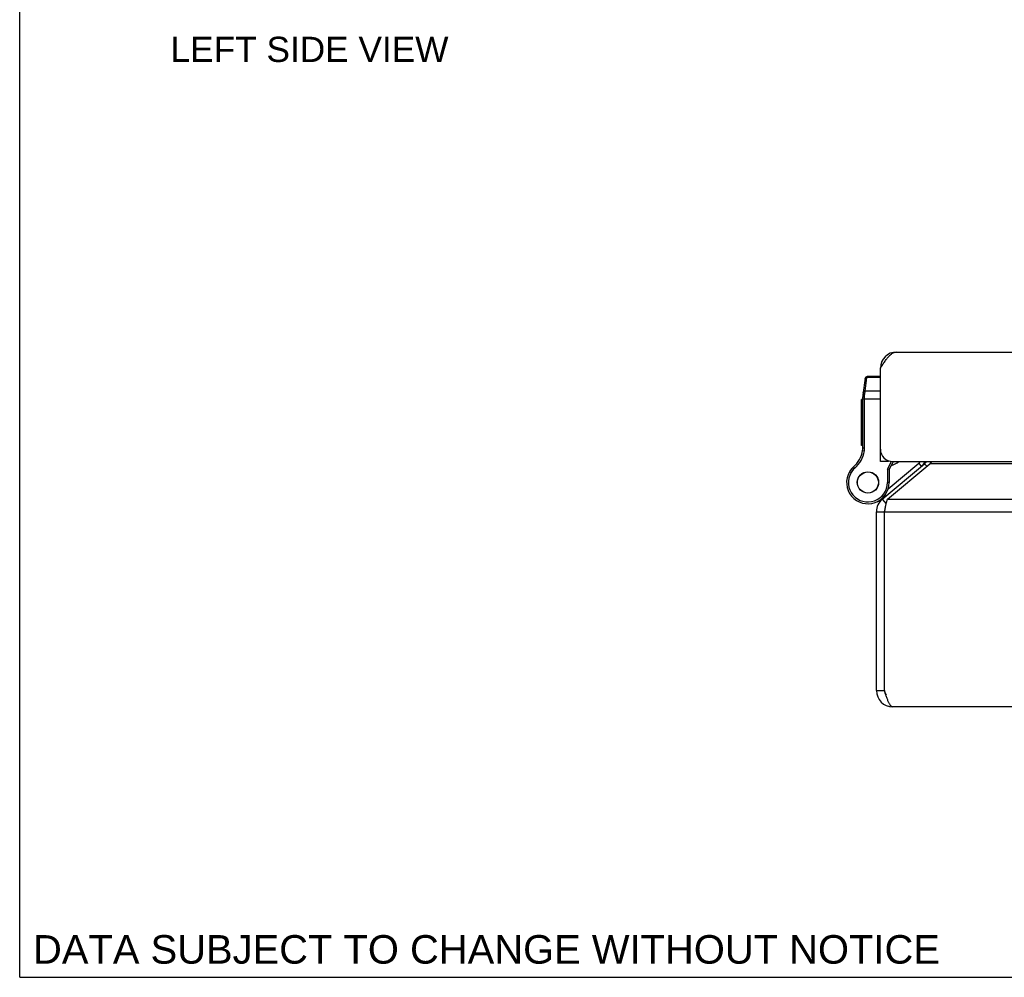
# Model space of a CAD drawing. Header units: inches. Extents: x 0 to 42.3, y 0 to 27.4.
# Tile 1 of 13: x 0 to 7.3, y 0 to 7.1. Entities that reach past the tile are written whole.
import ezdxf

# ---------------------------------------------------------------- set-up
doc = ezdxf.new("R2010")
doc.units = ezdxf.units.IN
doc.header["$LTSCALE"] = 2.325389
doc.header["$MEASUREMENT"] = 0
doc.layers.get('0').update_dxf_attribs({"linetype": 'CONTINUOUS'})
doc.layers.add('02___PRT_ALL_AXES', color=7, linetype='CONTINUOUS')
doc.layers.add('DIMENSIONS', color=7, linetype='CONTINUOUS')
doc.styles.get("Standard").update_dxf_attribs({"font": 'arial.ttf'})

msp = doc.modelspace()

# ---------------------------------------------------------------- linework, layer by layer
at = {"color": 7, "linetype": 'Continuous'}
for p, q in [((0, 0), (0, 27.3575)), ((6.3689, 4.5232), (6.3772, 4.5221)), ((6.2684, 4.4389), (6.2692, 4.4455)), ((6.3679, 4.4455), (6.2692, 4.4455)), ((6.2563, 4.4343), (6.2391, 4.3111)), ((6.2543, 4.3378), (6.2684, 4.4389)), ((6.3679, 4.4389), (6.2684, 4.4389)), ((6.2509, 4.3014), (6.251, 4.3027)), ((6.2509, 4.3002), (6.2509, 4.3014)), ((6.2509, 4.2989), (6.2509, 4.3002)), ((6.2509, 4.2976), (6.2509, 4.2989)), ((6.251, 4.3039), (6.2511, 4.3052)), ((6.251, 4.3027), (6.251, 4.3039)), ((6.2511, 4.3064), (6.2512, 4.3077)), ((6.2511, 4.3052), (6.2511, 4.3064)), ((6.2512, 4.3077), (6.2513, 4.3089)), ((6.2513, 4.3089), (6.2514, 4.3101)), ((6.2514, 4.3113), (6.2515, 4.3125)), ((6.2514, 4.3101), (6.2514, 4.3113)), ((6.2515, 4.3125), (6.2517, 4.3137)), ((6.2517, 4.3137), (6.2518, 4.3148)), ((6.2518, 4.3148), (6.2519, 4.316)), ((6.2519, 4.316), (6.2543, 4.3378)), ((6.3679, 4.3378), (6.2543, 4.3378)), ((6.2379, 3.9173), (6.2379, 4.2938)), ((6.2379, 4.2819), (6.3679, 4.2819)), ((6.247, 4.2968), (6.2474, 4.2968)), ((6.2474, 4.2968), (6.2479, 4.2969)), ((6.2479, 4.2969), (6.2483, 4.2969)), ((6.2483, 4.2969), (6.2487, 4.2969)), ((6.2487, 4.2969), (6.2491, 4.2969)), ((6.2491, 4.2969), (6.2496, 4.2969)), ((6.2496, 4.2969), (6.25, 4.297)), ((6.25, 4.297), (6.2504, 4.297)), ((6.2504, 4.297), (6.2509, 4.297)), ((6.2509, 3.9173), (6.2509, 4.2976)), ((6.2364, 3.8981), (6.2492, 3.8961)), ((6.2379, 3.9173), (6.2509, 3.9173)), ((6.3679, 3.8779), (6.3729, 3.8779)), ((6.4279, 3.8175), (6.3679, 3.8175)), ((6.42, 3.7602), (6.4501, 3.8179)), ((6.4257, 3.6144), (6.6515, 3.8039)), ((6.4279, 3.8227), (6.4279, 3.8175)), ((6.433, 3.757), (6.4645, 3.8175)), ((6.6515, 3.8039), (6.6708, 3.7809)), ((6.6946, 3.8009), (6.7106, 3.7819)), ((6.1395, 3.7414), (6.1395, 3.7414)), ((6.1395, 3.7414), (6.1507, 3.7349)), ((6.1395, 3.7414), (6.1508, 3.7349)), ((6.1507, 3.7349), (6.1508, 3.7349)), ((6.1694, 3.7774), (6.1779, 3.7676)), ((6.42, 3.7602), (6.42, 3.662)), ((6.433, 3.757), (6.42, 3.7602)), ((6.433, 3.757), (6.433, 3.662)), ((6.433, 3.662), (6.42, 3.662)), ((6.333, 3.5154), (6.3333, 3.5155)), ((6.3813, 3.538), (6.4106, 3.5031)), ((6.3999, 3.5654), (6.4057, 3.5585)), ((6.3384, 3.446), (6.3984, 3.446)), ((6.3384, 2.122), (6.3984, 2.122)), ((0, 0), (42.2798, 0))]:
    msp.add_line(p, q, dxfattribs=at)
at = {"color": 3, "linetype": 'Continuous'}
for p, q in [((6.4879, 4.6275), (18.1879, 4.6275)), ((6.3679, 3.8175), (6.3679, 4.5075)), ((6.3813, 3.538), (6.6946, 3.8009)), ((6.4198, 3.538), (6.7332, 3.8009)), ((6.4579, 3.8175), (18.2179, 3.8175)), ((17.9436, 3.8009), (6.7332, 3.8009)), ((6.4198, 3.538), (18.257, 3.538)), ((6.3384, 2.122), (6.3384, 3.446)), ((6.3984, 2.122), (6.3984, 3.446)), ((6.3984, 3.446), (18.2784, 3.446)), ((18.2184, 2.002), (6.4584, 2.002))]:
    msp.add_line(p, q, dxfattribs=at)
for points in [[(6.3679, 4.5075), (6.3722, 4.5143), (6.3764, 4.521), (6.3807, 4.5276), (6.385, 4.5342), (6.3893, 4.5407), (6.3936, 4.5472), (6.3979, 4.5535), (6.4022, 4.5596), (6.4064, 4.5656), (6.4107, 4.5714), (6.415, 4.577), (6.4193, 4.5823), (6.4236, 4.5875), (6.4279, 4.5924), (6.4321, 4.597), (6.4364, 4.6013), (6.4407, 4.6054), (6.445, 4.6091), (6.4493, 4.6125), (6.4536, 4.6156), (6.4579, 4.6184), (6.4621, 4.6208), (6.4664, 4.6228), (6.4707, 4.6245), (6.475, 4.6258), (6.4793, 4.6268), (6.4836, 4.6273), (6.4879, 4.6275)], [(6.751, 3.8175), (6.7475, 3.8139), (6.7439, 3.8103), (6.7404, 3.807), (6.7368, 3.8038), (6.7332, 3.8009)], [(6.3984, 3.446), (6.4011, 3.4591), (6.4024, 3.4656), (6.4038, 3.472), (6.4051, 3.4784), (6.4064, 3.4846), (6.4078, 3.4907), (6.4091, 3.4968), (6.4105, 3.5026), (6.4118, 3.5083), (6.4131, 3.5138), (6.4145, 3.5191), (6.4158, 3.5242), (6.4172, 3.529), (6.4185, 3.5336), (6.4198, 3.538)], [(6.4584, 2.002), (6.4563, 2.0022), (6.4541, 2.0027), (6.452, 2.0037), (6.4498, 2.005), (6.4477, 2.0067), (6.4456, 2.0087), (6.4434, 2.0111), (6.4413, 2.0139), (6.4391, 2.017), (6.437, 2.0204), (6.4348, 2.0241), (6.4327, 2.0282), (6.4306, 2.0325), (6.4284, 2.0371), (6.4263, 2.042), (6.4241, 2.0472), (6.422, 2.0526), (6.4198, 2.0581), (6.4177, 2.0639), (6.4156, 2.0699), (6.4134, 2.0761), (6.4113, 2.0824), (6.4091, 2.0888), (6.407, 2.0953), (6.4048, 2.1019), (6.4027, 2.1086), (6.4006, 2.1153), (6.3984, 2.122)]]:
    msp.add_lwpolyline(points, dxfattribs=at)
at = {"color": 7, "linetype": 'Continuous'}
for points in [[(6.2556, 4.4291), (6.2556, 4.4293), (6.2556, 4.4295), (6.2557, 4.4297), (6.2557, 4.4299), (6.2557, 4.4301), (6.2558, 4.4302), (6.2558, 4.4304), (6.2559, 4.4306), (6.256, 4.4308), (6.256, 4.431), (6.2561, 4.4312), (6.2562, 4.4314), (6.2562, 4.4315), (6.2563, 4.4317), (6.2564, 4.4319), (6.2565, 4.4321), (6.2565, 4.4323), (6.2566, 4.4324), (6.2567, 4.4326), (6.2568, 4.4328), (6.2569, 4.433), (6.257, 4.4331), (6.2571, 4.4333), (6.2572, 4.4335), (6.2573, 4.4336), (6.2575, 4.4338), (6.2576, 4.434), (6.2577, 4.4341), (6.2578, 4.4343), (6.258, 4.4344), (6.2581, 4.4346), (6.2582, 4.4347), (6.2583, 4.4349), (6.2585, 4.435), (6.2586, 4.4352), (6.2588, 4.4353), (6.2589, 4.4355), (6.2591, 4.4356), (6.2592, 4.4357), (6.2594, 4.4359), (6.2595, 4.436), (6.2597, 4.4361), (6.2599, 4.4363), (6.26, 4.4364), (6.2602, 4.4365), (6.2604, 4.4366), (6.2605, 4.4367), (6.2607, 4.4368), (6.2609, 4.437), (6.2611, 4.4371), (6.2612, 4.4372), (6.2614, 4.4373), (6.2616, 4.4374), (6.2618, 4.4375), (6.262, 4.4376), (6.2622, 4.4377), (6.2624, 4.4377), (6.2626, 4.4378), (6.2628, 4.4379), (6.2629, 4.438), (6.2631, 4.4381), (6.2633, 4.4381), (6.2635, 4.4382), (6.2638, 4.4383), (6.264, 4.4383), (6.2642, 4.4384), (6.2644, 4.4385), (6.2646, 4.4385), (6.2648, 4.4386), (6.265, 4.4386), (6.2652, 4.4386), (6.2654, 4.4387), (6.2656, 4.4387), (6.2658, 4.4388), (6.2661, 4.4388), (6.2663, 4.4388), (6.2665, 4.4388), (6.2667, 4.4389), (6.2669, 4.4389), (6.2671, 4.4389), (6.2674, 4.4389), (6.2676, 4.4389), (6.2678, 4.4389), (6.268, 4.4389), (6.2682, 4.4389), (6.2684, 4.4389)], [(6.2391, 4.3111), (6.2391, 4.3113), (6.2391, 4.3114), (6.2391, 4.3115), (6.2392, 4.3116), (6.2392, 4.3117), (6.2392, 4.3118), (6.2393, 4.3119), (6.2393, 4.3121), (6.2394, 4.3122), (6.2394, 4.3123), (6.2395, 4.3124), (6.2395, 4.3125), (6.2396, 4.3126), (6.2396, 4.3127), (6.2397, 4.3128), (6.2398, 4.3129), (6.2399, 4.313), (6.2399, 4.3131), (6.24, 4.3132), (6.2401, 4.3134), (6.2402, 4.3135), (6.2403, 4.3136), (6.2404, 4.3137), (6.2405, 4.3137), (6.2406, 4.3138), (6.2407, 4.3139), (6.2408, 4.314), (6.2409, 4.3141), (6.241, 4.3142), (6.2411, 4.3143), (6.2412, 4.3144), (6.2413, 4.3145), (6.2415, 4.3146), (6.2416, 4.3147), (6.2417, 4.3147), (6.2419, 4.3148), (6.242, 4.3149), (6.2421, 4.315), (6.2423, 4.3151), (6.2424, 4.3151), (6.2426, 4.3152), (6.2427, 4.3153), (6.2429, 4.3153), (6.243, 4.3154), (6.2432, 4.3155), (6.2433, 4.3155), (6.2435, 4.3156), (6.2437, 4.3157), (6.2438, 4.3157), (6.244, 4.3158), (6.2442, 4.3158), (6.2443, 4.3159), (6.2445, 4.3159), (6.2447, 4.316), (6.2449, 4.316), (6.245, 4.3161), (6.2452, 4.3161), (6.2454, 4.3162), (6.2456, 4.3162), (6.2458, 4.3163), (6.246, 4.3163), (6.2462, 4.3163), (6.2464, 4.3164), (6.2465, 4.3164), (6.2467, 4.3164), (6.2469, 4.3165), (6.2471, 4.3165), (6.2473, 4.3165), (6.2475, 4.3165), (6.2477, 4.3166), (6.2479, 4.3166), (6.2481, 4.3166), (6.2484, 4.3166), (6.2486, 4.3166), (6.2488, 4.3166), (6.249, 4.3166), (6.2492, 4.3166), (6.2494, 4.3167), (6.2496, 4.3167), (6.2498, 4.3167), (6.25, 4.3167), (6.2502, 4.3166), (6.2504, 4.3166), (6.2507, 4.3166), (6.2509, 4.3166), (6.2511, 4.3166), (6.2513, 4.3166), (6.2515, 4.3166), (6.2517, 4.3166), (6.2519, 4.3165)], [(6.2414, 4.328), (6.2415, 4.3282), (6.2415, 4.3284), (6.2415, 4.3285), (6.2416, 4.3287), (6.2416, 4.3289), (6.2417, 4.3291), (6.2417, 4.3293), (6.2418, 4.3295), (6.2418, 4.3297), (6.2419, 4.3299), (6.2419, 4.3301), (6.242, 4.3302), (6.2421, 4.3304), (6.2422, 4.3306), (6.2422, 4.3308), (6.2423, 4.331), (6.2424, 4.3311), (6.2425, 4.3313), (6.2426, 4.3315), (6.2427, 4.3317), (6.2428, 4.3318), (6.2429, 4.332), (6.243, 4.3322), (6.2431, 4.3323), (6.2432, 4.3325), (6.2433, 4.3327), (6.2434, 4.3328), (6.2436, 4.333), (6.2437, 4.3331), (6.2438, 4.3333), (6.2439, 4.3335), (6.2441, 4.3336), (6.2442, 4.3338), (6.2443, 4.3339), (6.2445, 4.3341), (6.2446, 4.3342), (6.2448, 4.3343), (6.2449, 4.3345), (6.2451, 4.3346), (6.2452, 4.3347), (6.2454, 4.3349), (6.2456, 4.335), (6.2457, 4.3351), (6.2459, 4.3353), (6.246, 4.3354), (6.2462, 4.3355), (6.2464, 4.3356), (6.2466, 4.3357), (6.2467, 4.3358), (6.2469, 4.3359), (6.2471, 4.336), (6.2473, 4.3361), (6.2475, 4.3362), (6.2476, 4.3363), (6.2478, 4.3364), (6.248, 4.3365), (6.2482, 4.3366), (6.2484, 4.3367), (6.2486, 4.3368), (6.2488, 4.3369), (6.249, 4.3369), (6.2492, 4.337), (6.2494, 4.3371), (6.2496, 4.3371), (6.2498, 4.3372), (6.25, 4.3373), (6.2502, 4.3373), (6.2504, 4.3374), (6.2506, 4.3374), (6.2509, 4.3375), (6.2511, 4.3375), (6.2513, 4.3376), (6.2515, 4.3376), (6.2517, 4.3376), (6.2519, 4.3377), (6.2521, 4.3377), (6.2523, 4.3377), (6.2526, 4.3377), (6.2528, 4.3378), (6.253, 4.3378), (6.2532, 4.3378), (6.2534, 4.3378), (6.2536, 4.3378), (6.2539, 4.3378), (6.2541, 4.3378), (6.2543, 4.3378)], [(6.2379, 4.2938), (6.2379, 4.2939), (6.2379, 4.2939), (6.2379, 4.294), (6.2379, 4.294), (6.2379, 4.2941), (6.2379, 4.2941), (6.238, 4.2942), (6.238, 4.2942), (6.238, 4.2943), (6.238, 4.2943), (6.2381, 4.2944), (6.2381, 4.2944), (6.2382, 4.2945), (6.2382, 4.2946), (6.2383, 4.2946), (6.2383, 4.2947), (6.2384, 4.2947), (6.2385, 4.2948), (6.2385, 4.2948), (6.2386, 4.2949), (6.2387, 4.2949), (6.2387, 4.295), (6.2388, 4.295), (6.2389, 4.295), (6.239, 4.2951), (6.2391, 4.2951), (6.2392, 4.2952), (6.2393, 4.2952), (6.2394, 4.2953), (6.2395, 4.2953), (6.2396, 4.2954), (6.2397, 4.2954), (6.2398, 4.2955), (6.2399, 4.2955), (6.24, 4.2956), (6.2401, 4.2956), (6.2403, 4.2956), (6.2404, 4.2957), (6.2405, 4.2957), (6.2407, 4.2958), (6.2408, 4.2958), (6.2409, 4.2958), (6.2411, 4.2959), (6.2412, 4.2959), (6.2414, 4.296), (6.2415, 4.296), (6.2417, 4.296), (6.2418, 4.2961), (6.242, 4.2961), (6.2421, 4.2961), (6.2423, 4.2962), (6.2425, 4.2962), (6.2426, 4.2963), (6.2428, 4.2963), (6.243, 4.2963), (6.2432, 4.2963), (6.2433, 4.2964), (6.2435, 4.2964), (6.2437, 4.2964), (6.2439, 4.2965), (6.2441, 4.2965), (6.2442, 4.2965), (6.2444, 4.2965), (6.2446, 4.2966), (6.2448, 4.2966), (6.245, 4.2966), (6.2452, 4.2966), (6.2454, 4.2967), (6.2456, 4.2967), (6.2458, 4.2967), (6.246, 4.2967), (6.2462, 4.2967), (6.2464, 4.2968), (6.2466, 4.2968), (6.2468, 4.2968), (6.247, 4.2968)]]:
    msp.add_lwpolyline(points, dxfattribs=at)
at = {"color": 3, "linetype": 'Continuous'}
for centre, radius, start, end in [((6.4879, 4.5075), 0.12, 90, 180), ((6.4579, 3.9075), 0.09, 180, 270), ((6.6561, 3.8469), 0.06, 310, 330.7188), ((6.4584, 3.446), 0.12, 130, 180), ((6.4584, 2.122), 0.12, 180, 270)]:
    msp.add_arc(centre, radius, start, end, dxfattribs=at)
at = {"color": 7, "linetype": 'Continuous'}
for centre, radius, start, end in [((6.2692, 4.4325), 0.013, 90, 172.02427), ((6.3629, 4.2938), 0.125, 172.03825, 180), ((6.0388, 3.9288), 0.2, 310.79327, 351.15991), ((6.0388, 3.9288), 0.213, 310.79327, 351.15991), ((6.1129, 3.9173), 0.125, 351.15991, 360), ((6.1129, 3.9173), 0.138, 351.15991, 360), ((6.376, 3.9842), 0.21, 290.29811, 307.44859), ((6.5904, 3.8767), 0.095, 310, 321.50707), ((6.5904, 3.8767), 0.125, 310, 331.76813), ((6.2755, 3.662), 0.1575, 149.73501, 360), ((6.2755, 3.662), 0.1445, 149.73501, 360), ((6.2755, 3.662), 0.1575, 127.31101, 149.72135), ((6.2623, 3.6698), 0.1421, 130.79327, 149.73501), ((6.2623, 3.6698), 0.1291, 130.79327, 149.73501), ((6.2386, 3.7576), 0.26, 291.378, 310), ((6.4584, 3.446), 0.06, 156.84795, 180), ((6.4584, 2.122), 0.06, 180, 215.72404)]:
    msp.add_arc(centre, radius, start, end, dxfattribs=at)
at = {"layer": '02___PRT_ALL_AXES', "color": 7, "linetype": 'Continuous'}
for p, q in [((6.2279, 3.9363), (6.2279, 4.2767)), ((6.2379, 4.2767), (6.2279, 4.2767)), ((6.2379, 4.2765), (6.2279, 4.2765)), ((6.2379, 4.2681), (6.2279, 4.2681)), ((6.2379, 4.2175), (6.2279, 4.2175)), ((6.2379, 4.2091), (6.2279, 4.2091)), ((6.2379, 4.2007), (6.2279, 4.2007)), ((6.2379, 4.1486), (6.2279, 4.1486)), ((6.2379, 4.1402), (6.2279, 4.1402)), ((6.2379, 4.1318), (6.2279, 4.1318)), ((6.2379, 4.0849), (6.2279, 4.0849)), ((6.2379, 4.0765), (6.2279, 4.0765)), ((6.2379, 4.0681), (6.2279, 4.0681)), ((6.2379, 4.0134), (6.2279, 4.0134)), ((6.2379, 4.005), (6.2279, 4.005)), ((6.2379, 3.9966), (6.2279, 3.9966)), ((6.2379, 3.9447), (6.2279, 3.9447)), ((6.2379, 3.9363), (6.2279, 3.9363))]:
    msp.add_line(p, q, dxfattribs=at)
for radius in [0.079, 0.078]:
    msp.add_circle((6.2755, 3.662), radius, dxfattribs=at)

# ---------------------------------------------------------------- texts
at = {"layer": 'DIMENSIONS', "color": 2, "linetype": 'Continuous', "attachment_point": 2, "line_spacing_factor": 0.9}
for s, insert, char_height, width in [('LEFT SIDE VIEW', (2.1444, 6.9606), 0.186528, 2.05112), ('DATA SUBJECT TO CHANGE WITHOUT NOTICE', (3.4535, 0.3124), 0.211399, 6.697182)]:
    msp.add_mtext(s, dxfattribs=dict(at, insert=insert, char_height=char_height, width=width))

doc.saveas('drawing.dxf')
